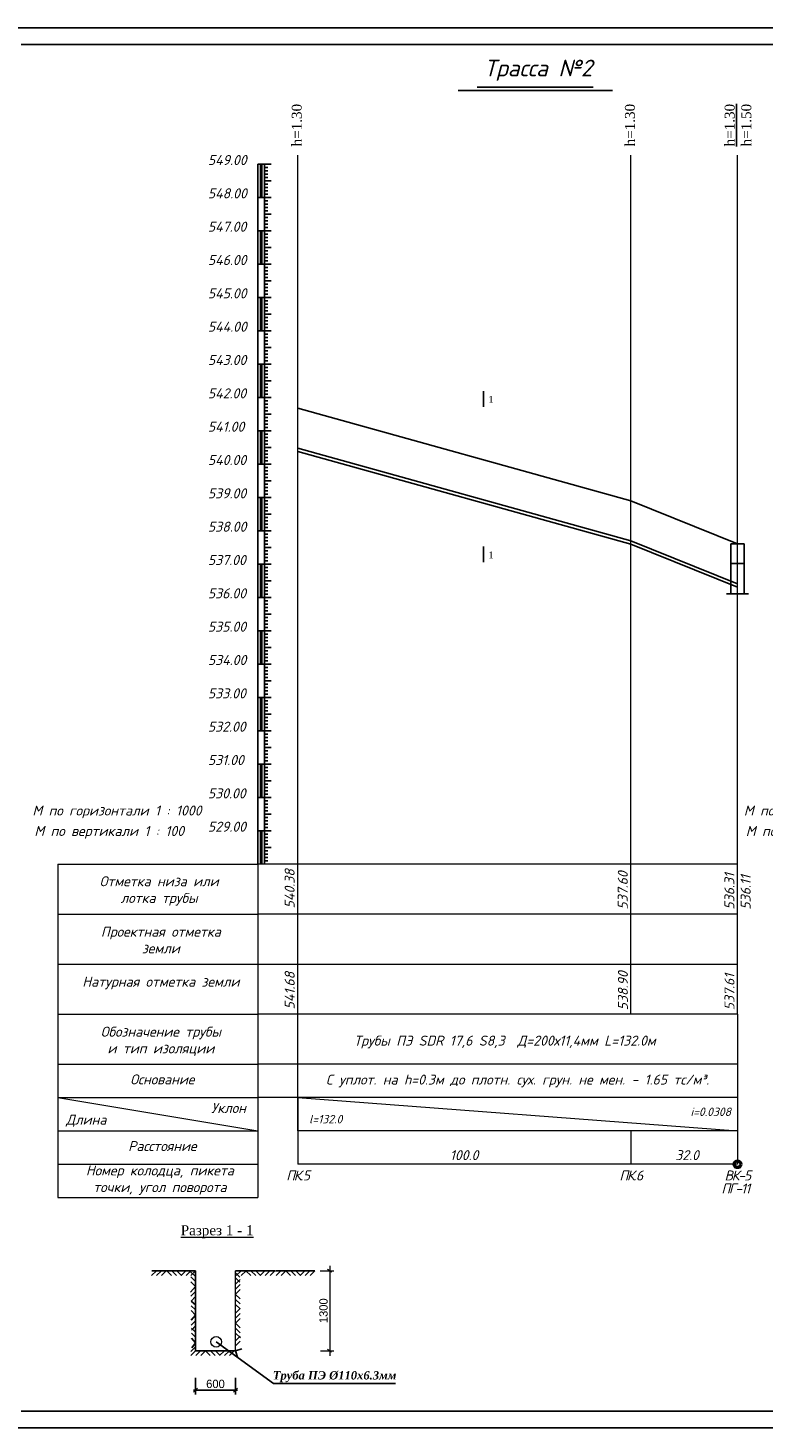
# Model space of a CAD drawing. Extents: x 0 to 361260, y 0 to 4201817.
# Tile 82 of 256: x 360172 to 360392, y 4198759 to 4199179. Entities that reach past the tile are written whole.
import ezdxf

# ---------------------------------------------------------------- set-up
doc = ezdxf.new("R2010")
doc.units = 0
doc.header["$LTSCALE"] = 0.5
doc.header["$MEASUREMENT"] = 0
for name, color, linetype in [('(0)', 7, 'Continuous'), ('_PP_TAB', 7, 'Continuous'), ('Layer6', 28, 'Continuous'), ('TXT', 7, 'Continuous'), ('Водопровод 10', 7, 'Continuous')]:
    doc.layers.add(name, color=color, linetype=linetype)
doc.styles.add('Arial Gyr', font='arial.ttf')
doc.styles.add('IsoK', font='isocpeui.ttf')
doc.styles.add('TIMES', font='times.ttf')
doc.styles.add('TimesNew', font='times.ttf', dxfattribs={"height": 2.5})

# ---------------------------------------------------------------- blocks, each defined once
blk = doc.blocks.new('_Oblique')
at = {"color": 0, "linetype": 'ByBlock', "lineweight": -2}
blk.add_line((-0.5, -0.5), (0.5, 0.5), dxfattribs=at)

msp = doc.modelspace()

# ---------------------------------------------------------------- linework, layer by layer
at = {"layer": '(0)', "ltscale": 2}
for p, q in [((360252.572, 4199064.89), (360352.572, 4199037.09)), ((360352.572, 4199037.09), (360384.572, 4199024.19))]:
    msp.add_line(p, q, dxfattribs=at)
at = {"ltscale": 2}
for p, q in [((360149.526, 4199178.97), (360776.215, 4199178.97)), ((360169.526, 4199173.97), (360771.344, 4199173.97)), ((360169.526, 4198763.97), (360771.344, 4198763.97)), ((360149.526, 4198758.97), (360776.215, 4198758.97))]:
    msp.add_line(p, q, dxfattribs=at)
at = {"color": 7}
for p, q in [((360300.771, 4199160.224), (360347.046, 4199160.224)), ((360306.46, 4199161.224), (360341.218, 4199161.224))]:
    msp.add_line(p, q, dxfattribs=at)
at = {"color": 132, "lineweight": 20, "ltscale": 0.13, "true_color": 0x00c2c2}
for p, q in [((360252.572, 4198848.09), (360252.572, 4199140.819)), ((360352.572, 4198883.09), (360352.572, 4199140.819)), ((360384.572, 4198883.09), (360384.572, 4199140.819)), ((360180.572, 4198928.09), (360180.572, 4198828.09)), ((360180.572, 4198928.09), (360240.572, 4198928.09)), ((360252.572, 4198928.09), (360240.572, 4198928.09)), ((360240.572, 4198928.09), (360240.572, 4198828.09)), ((360384.572, 4198928.09), (360252.572, 4198928.09)), ((360180.572, 4198913.09), (360240.572, 4198913.09)), ((360252.572, 4198913.09), (360240.572, 4198913.09)), ((360384.572, 4198913.09), (360252.572, 4198913.09)), ((360180.572, 4198898.09), (360252.572, 4198898.09)), ((360252.572, 4198898.09), (360384.572, 4198898.09)), ((360180.572, 4198883.09), (360240.572, 4198883.09)), ((360252.572, 4198883.09), (360240.572, 4198883.09)), ((360384.572, 4198883.09), (360252.572, 4198883.09)), ((360384.572, 4198883.09), (360384.572, 4198848.09)), ((360180.572, 4198868.09), (360240.572, 4198868.09)), ((360252.572, 4198868.09), (360240.572, 4198868.09)), ((360384.572, 4198868.09), (360252.572, 4198868.09)), ((360180.572, 4198858.09), (360240.572, 4198858.09)), ((360180.572, 4198858.09), (360240.572, 4198848.09)), ((360252.572, 4198858.09), (360240.572, 4198858.09)), ((360384.572, 4198858.09), (360252.572, 4198858.09)), ((360252.572, 4198858.09), (360252.572, 4198838.09)), ((360252.572, 4198858.09), (360384.572, 4198848.09)), ((360180.572, 4198848.09), (360240.572, 4198848.09)), ((360384.572, 4198848.09), (360252.572, 4198848.09)), ((360252.572, 4198848.09), (360252.572, 4198838.09)), ((360352.572, 4198848.09), (360352.572, 4198838.09)), ((360384.572, 4198848.09), (360384.572, 4198838.09)), ((360180.572, 4198838.09), (360240.572, 4198838.09)), ((360384.572, 4198838.09), (360252.572, 4198838.09)), ((360180.572, 4198828.09), (360240.572, 4198828.09))]:
    msp.add_line(p, q, dxfattribs=at)
at = {"linetype": 'Continuous'}
msp.add_line((360242.572, 4199024.09), (360242.572, 4199024.99), dxfattribs=at)
at = {"color": 4, "lineweight": 20, "ltscale": 0.13}
msp.add_line((360180.572, 4198838.09), (360240.572, 4198838.09), dxfattribs=at)
at = {"lineweight": 15, "ltscale": 0.5}
for p, q in [((360262.193, 4198807.577), (360262.193, 4198780.651)), ((360259.291, 4198806.149), (360263.443, 4198806.149)), ((360261.528, 4198806.592), (360262.778, 4198805.792)), ((360259.38, 4198782.149), (360263.443, 4198782.149)), ((360261.5, 4198782.592), (360262.75, 4198781.792)), ((360221.883, 4198773.985), (360221.883, 4198769.065)), ((360233.883, 4198773.985), (360233.883, 4198769.065))]:
    msp.add_line(p, q, dxfattribs=at)
at = {"ltscale": 0.5}
for p, q in [((360210.149, 4198806.153), (360208.73, 4198804.709)), ((360208.806, 4198806.149), (360221.883, 4198806.149)), ((360211.64, 4198806.153), (360210.221, 4198804.709)), ((360213.064, 4198806.149), (360211.712, 4198804.709)), ((360213.276, 4198806.153), (360214.695, 4198804.709)), ((360214.767, 4198806.153), (360216.186, 4198804.709)), ((360216.258, 4198806.153), (360217.677, 4198804.709)), ((360218.968, 4198806.153), (360217.549, 4198804.709)), ((360220.459, 4198806.153), (360219.04, 4198804.709)), ((360221.883, 4198804.424), (360220.418, 4198805.822)), ((360221.905, 4198802.933), (360220.441, 4198804.331)), ((360221.883, 4198806.149), (360220.531, 4198804.709)), ((360221.883, 4198806.149), (360221.883, 4198782.149)), ((360233.896, 4198806.149), (360245.714, 4198806.149)), ((360233.896, 4198805.515), (360235.222, 4198804.22)), ((360233.896, 4198804.029), (360235.227, 4198802.729)), ((360233.896, 4198802.14), (360235.267, 4198803.496)), ((360235.557, 4198806.149), (360234.138, 4198804.705)), ((360237.048, 4198806.149), (360235.629, 4198804.705)), ((360237.039, 4198806.149), (360238.458, 4198804.705)), ((360238.531, 4198806.149), (360239.95, 4198804.705)), ((360240.022, 4198806.149), (360241.441, 4198804.705)), ((360242.731, 4198806.149), (360241.312, 4198804.705)), ((360244.222, 4198806.149), (360242.804, 4198804.705)), ((360245.714, 4198806.149), (360244.295, 4198804.705)), ((360245.883, 4198806.149), (360257.701, 4198806.149)), ((360247.544, 4198806.149), (360246.125, 4198804.705)), ((360249.035, 4198806.149), (360247.616, 4198804.705)), ((360249.026, 4198806.149), (360250.445, 4198804.705)), ((360250.518, 4198806.149), (360251.937, 4198804.705)), ((360252.009, 4198806.149), (360253.428, 4198804.705)), ((360254.718, 4198806.149), (360253.299, 4198804.705)), ((360256.209, 4198806.149), (360254.79, 4198804.705)), ((360257.701, 4198806.149), (360256.282, 4198804.705)), ((360221.927, 4198801.451), (360220.426, 4198799.737)), ((360221.927, 4198801.442), (360220.463, 4198802.839)), ((360221.883, 4198799.893), (360220.527, 4198798.519)), ((360233.837, 4198799.098), (360233.841, 4198799.094)), ((360233.837, 4198799.09), (360233.841, 4198799.094)), ((360233.896, 4198800.645), (360235.271, 4198802.004)), ((360233.896, 4198799.149), (360235.276, 4198800.513)), ((360233.896, 4198799.04), (360235.285, 4198797.684)), ((360221.883, 4198798.379), (360220.549, 4198797.028)), ((360221.883, 4198795.871), (360220.549, 4198797.028)), ((360221.883, 4198794.412), (360220.569, 4198795.666)), ((360233.896, 4198797.554), (360235.29, 4198796.193)), ((360233.896, 4198796.067), (360235.294, 4198794.702)), ((360233.896, 4198793.448), (360235.294, 4198794.83)), ((360221.883, 4198792.777), (360220.591, 4198794.175)), ((360221.883, 4198792.777), (360220.62, 4198791.35)), ((360221.883, 4198791.106), (360220.629, 4198789.859)), ((360233.896, 4198791.952), (360235.299, 4198793.339)), ((360233.896, 4198790.424), (360235.303, 4198791.848)), ((360233.896, 4198790.424), (360235.325, 4198789.023)), ((360221.883, 4198789.606), (360220.638, 4198788.368)), ((360221.883, 4198787.722), (360220.677, 4198788.873)), ((360221.883, 4198786.252), (360220.7, 4198787.381)), ((360233.873, 4198785.121), (360235.312, 4198786.545)), ((360233.882, 4198788.933), (360235.343, 4198787.532)), ((360233.9, 4198787.442), (360235.361, 4198786.041)), ((360221.883, 4198783.318), (360220.46, 4198781.878)), ((360221.887, 4198782.153), (360220.468, 4198780.709)), ((360221.883, 4198784.557), (360220.722, 4198785.89)), ((360221.883, 4198784.557), (360220.763, 4198783.061)), ((360221.883, 4198782.149), (360233.883, 4198782.149)), ((360223.379, 4198782.153), (360221.96, 4198780.709)), ((360224.87, 4198782.153), (360223.451, 4198780.709)), ((360224.861, 4198782.153), (360226.28, 4198780.709)), ((360226.353, 4198782.153), (360227.771, 4198780.709)), ((360227.844, 4198782.153), (360229.263, 4198780.709)), ((360228.079, 4198784.808), (360245.306, 4198772.313)), ((360230.553, 4198782.153), (360229.134, 4198780.709)), ((360232.044, 4198782.153), (360230.625, 4198780.709)), ((360233.535, 4198782.153), (360232.117, 4198780.709)), ((360233.877, 4198783.63), (360235.317, 4198785.053)), ((360233.877, 4198782.147), (360235.804, 4198782.767)), ((360233.881, 4198782.154), (360234.535, 4198780.239)), ((360221.883, 4198773.985), (360221.883, 4198769.065)), ((360233.883, 4198773.985), (360233.883, 4198769.065)), ((360221.258, 4198770.315), (360234.508, 4198770.315)), ((360245.306, 4198772.313), (360281.893, 4198772.313))]:
    msp.add_line(p, q, dxfattribs=at)
at = {"linetype": 'Continuous', "lineweight": 5}
for p, q in [((360221.883, 4198782.149), (360221.883, 4198806.149)), ((360233.896, 4198782.153), (360233.896, 4198806.149))]:
    msp.add_line(p, q, dxfattribs=at)
at = {"color": 0, "lineweight": 15, "ltscale": 0.5}
msp.add_circle((360228.079, 4198784.808), 1.587, dxfattribs=at)
at = {"layer": '_PP_TAB', "color": 176, "lineweight": 25, "ltscale": 5000}
for p, q in [((360252.572, 4199052.89), (360352.572, 4199025.09)), ((360252.572, 4199051.89), (360352.572, 4199024.09)), ((360352.572, 4199025.09), (360384.572, 4199012.19)), ((360352.572, 4199024.09), (360384.572, 4199011.19))]:
    msp.add_line(p, q, dxfattribs=at)
at = {"layer": '_PP_TAB', "ltscale": 5000}
for p, q in [((360382.572, 4199024.19), (360382.572, 4199009.19)), ((360382.572, 4199024.19), (360386.572, 4199024.19)), ((360386.572, 4199024.19), (360386.572, 4199009.19)), ((360382.572, 4199018.293), (360386.572, 4199018.293)), ((360387.892, 4199009.19), (360381.253, 4199009.19))]:
    msp.add_line(p, q, dxfattribs=at)
at = {"layer": 'TXT'}
for p, q in [((360240.572, 4198928.09), (360240.572, 4199138.09)), ((360242.572, 4199138.09), (360240.572, 4199138.09)), ((360241.372, 4199138.09), (360241.372, 4199128.09)), ((360241.572, 4199138.09), (360241.572, 4199128.09)), ((360241.772, 4199138.09), (360241.772, 4199128.09)), ((360242.572, 4198928.09), (360242.572, 4199138.09)), ((360244.572, 4199138.09), (360242.572, 4199138.09)), ((360243.572, 4199137.09), (360242.572, 4199137.09)), ((360243.572, 4199136.09), (360242.572, 4199136.09)), ((360243.572, 4199135.09), (360242.572, 4199135.09)), ((360243.572, 4199134.09), (360242.572, 4199134.09)), ((360244.572, 4199133.09), (360242.572, 4199133.09)), ((360243.572, 4199132.09), (360242.572, 4199132.09)), ((360243.572, 4199131.09), (360242.572, 4199131.09)), ((360242.572, 4199128.09), (360240.572, 4199128.09)), ((360243.572, 4199130.09), (360242.572, 4199130.09)), ((360243.572, 4199129.09), (360242.572, 4199129.09)), ((360244.572, 4199128.09), (360242.572, 4199128.09)), ((360243.572, 4199127.09), (360242.572, 4199127.09)), ((360243.572, 4199126.09), (360242.572, 4199126.09)), ((360243.572, 4199125.09), (360242.572, 4199125.09)), ((360243.572, 4199124.09), (360242.572, 4199124.09)), ((360244.572, 4199123.09), (360242.572, 4199123.09)), ((360242.572, 4199118.09), (360240.572, 4199118.09)), ((360242.572, 4199118.09), (360240.572, 4199118.09)), ((360241.372, 4199118.09), (360241.372, 4199108.09)), ((360241.572, 4199118.09), (360241.572, 4199108.09)), ((360241.772, 4199118.09), (360241.772, 4199108.09)), ((360243.572, 4199122.09), (360242.572, 4199122.09)), ((360243.572, 4199121.09), (360242.572, 4199121.09)), ((360243.572, 4199120.09), (360242.572, 4199120.09)), ((360243.572, 4199119.09), (360242.572, 4199119.09)), ((360244.572, 4199118.09), (360242.572, 4199118.09)), ((360244.572, 4199118.09), (360242.572, 4199118.09)), ((360243.572, 4199117.09), (360242.572, 4199117.09)), ((360243.572, 4199116.09), (360242.572, 4199116.09)), ((360243.572, 4199115.09), (360242.572, 4199115.09)), ((360243.572, 4199114.09), (360242.572, 4199114.09)), ((360244.572, 4199113.09), (360242.572, 4199113.09)), ((360243.572, 4199112.09), (360242.572, 4199112.09)), ((360243.572, 4199111.09), (360242.572, 4199111.09)), ((360243.572, 4199110.09), (360242.572, 4199110.09)), ((360242.572, 4199108.09), (360240.572, 4199108.09)), ((360243.572, 4199109.09), (360242.572, 4199109.09)), ((360244.572, 4199108.09), (360242.572, 4199108.09)), ((360243.572, 4199107.09), (360242.572, 4199107.09)), ((360243.572, 4199106.09), (360242.572, 4199106.09)), ((360243.572, 4199105.09), (360242.572, 4199105.09)), ((360243.572, 4199104.09), (360242.572, 4199104.09)), ((360244.572, 4199103.09), (360242.572, 4199103.09)), ((360243.572, 4199102.09), (360242.572, 4199102.09)), ((360242.572, 4199098.09), (360240.572, 4199098.09)), ((360241.372, 4199098.09), (360241.372, 4199088.09)), ((360241.572, 4199098.09), (360241.572, 4199088.09)), ((360241.772, 4199098.09), (360241.772, 4199088.09)), ((360243.572, 4199101.09), (360242.572, 4199101.09)), ((360243.572, 4199100.09), (360242.572, 4199100.09)), ((360243.572, 4199099.09), (360242.572, 4199099.09)), ((360244.572, 4199098.09), (360242.572, 4199098.09)), ((360243.572, 4199097.09), (360242.572, 4199097.09)), ((360243.572, 4199096.09), (360242.572, 4199096.09)), ((360243.572, 4199095.09), (360242.572, 4199095.09)), ((360243.572, 4199094.09), (360242.572, 4199094.09)), ((360244.572, 4199093.09), (360242.572, 4199093.09)), ((360243.572, 4199092.09), (360242.572, 4199092.09)), ((360243.572, 4199091.09), (360242.572, 4199091.09)), ((360243.572, 4199090.09), (360242.572, 4199090.09)), ((360243.572, 4199089.09), (360242.572, 4199089.09)), ((360242.572, 4199088.09), (360240.572, 4199088.09)), ((360244.572, 4199088.09), (360242.572, 4199088.09)), ((360243.572, 4199087.09), (360242.572, 4199087.09)), ((360243.572, 4199086.09), (360242.572, 4199086.09)), ((360243.572, 4199085.09), (360242.572, 4199085.09)), ((360243.572, 4199084.09), (360242.572, 4199084.09)), ((360244.572, 4199083.09), (360242.572, 4199083.09)), ((360243.572, 4199082.09), (360242.572, 4199082.09)), ((360243.572, 4199081.09), (360242.572, 4199081.09)), ((360242.572, 4199078.09), (360240.572, 4199078.09)), ((360241.372, 4199078.09), (360241.372, 4199068.09)), ((360241.572, 4199078.09), (360241.572, 4199068.09)), ((360241.772, 4199078.09), (360241.772, 4199068.09)), ((360243.572, 4199080.09), (360242.572, 4199080.09)), ((360243.572, 4199079.09), (360242.572, 4199079.09)), ((360244.572, 4199078.09), (360242.572, 4199078.09)), ((360243.572, 4199077.09), (360242.572, 4199077.09)), ((360243.572, 4199076.09), (360242.572, 4199076.09)), ((360243.572, 4199075.09), (360242.572, 4199075.09)), ((360243.572, 4199074.09), (360242.572, 4199074.09)), ((360244.572, 4199073.09), (360242.572, 4199073.09)), ((360243.572, 4199072.09), (360242.572, 4199072.09)), ((360242.572, 4199068.09), (360240.572, 4199068.09)), ((360243.572, 4199071.09), (360242.572, 4199071.09)), ((360243.572, 4199070.09), (360242.572, 4199070.09)), ((360243.572, 4199069.09), (360242.572, 4199069.09)), ((360244.572, 4199068.09), (360242.572, 4199068.09)), ((360243.572, 4199067.09), (360242.572, 4199067.09)), ((360243.572, 4199066.09), (360242.572, 4199066.09)), ((360243.572, 4199065.09), (360242.572, 4199065.09)), ((360243.572, 4199064.09), (360242.572, 4199064.09)), ((360244.572, 4199063.09), (360242.572, 4199063.09)), ((360243.572, 4199062.09), (360242.572, 4199062.09)), ((360243.572, 4199061.09), (360242.572, 4199061.09)), ((360243.572, 4199060.09), (360242.572, 4199060.09)), ((360242.572, 4199058.09), (360240.572, 4199058.09)), ((360241.372, 4199058.09), (360241.372, 4199048.09)), ((360241.572, 4199058.09), (360241.572, 4199048.09)), ((360241.772, 4199058.09), (360241.772, 4199048.09)), ((360243.572, 4199059.09), (360242.572, 4199059.09)), ((360244.572, 4199058.09), (360242.572, 4199058.09)), ((360243.572, 4199057.09), (360242.572, 4199057.09)), ((360243.572, 4199056.09), (360242.572, 4199056.09)), ((360243.572, 4199055.09), (360242.572, 4199055.09)), ((360243.572, 4199054.09), (360242.572, 4199054.09)), ((360244.572, 4199053.09), (360242.572, 4199053.09)), ((360243.572, 4199052.09), (360242.572, 4199052.09)), ((360243.572, 4199051.09), (360242.572, 4199051.09)), ((360242.572, 4199048.09), (360240.572, 4199048.09)), ((360243.572, 4199050.09), (360242.572, 4199050.09)), ((360243.572, 4199049.09), (360242.572, 4199049.09)), ((360244.572, 4199048.09), (360242.572, 4199048.09)), ((360243.572, 4199047.09), (360242.572, 4199047.09)), ((360243.572, 4199046.09), (360242.572, 4199046.09)), ((360243.572, 4199045.09), (360242.572, 4199045.09)), ((360243.572, 4199044.09), (360242.572, 4199044.09)), ((360244.572, 4199043.09), (360242.572, 4199043.09)), ((360243.572, 4199042.09), (360242.572, 4199042.09)), ((360243.572, 4199041.09), (360242.572, 4199041.09)), ((360243.572, 4199040.09), (360242.572, 4199040.09)), ((360243.572, 4199039.09), (360242.572, 4199039.09)), ((360242.572, 4199038.09), (360240.572, 4199038.09)), ((360241.372, 4199038.09), (360241.372, 4199028.09)), ((360241.572, 4199038.09), (360241.572, 4199028.09)), ((360241.772, 4199038.09), (360241.772, 4199028.09)), ((360244.572, 4199038.09), (360242.572, 4199038.09)), ((360243.572, 4199037.09), (360242.572, 4199037.09)), ((360243.572, 4199036.09), (360242.572, 4199036.09)), ((360243.572, 4199035.09), (360242.572, 4199035.09)), ((360243.572, 4199034.09), (360242.572, 4199034.09)), ((360244.572, 4199033.09), (360242.572, 4199033.09)), ((360243.572, 4199032.09), (360242.572, 4199032.09)), ((360243.572, 4199031.09), (360242.572, 4199031.09)), ((360243.572, 4199030.09), (360242.572, 4199030.09)), ((360242.572, 4199028.09), (360240.572, 4199028.09)), ((360243.572, 4199029.09), (360242.572, 4199029.09)), ((360244.572, 4199028.09), (360242.572, 4199028.09)), ((360243.572, 4199027.09), (360242.572, 4199027.09)), ((360243.572, 4199026.09), (360242.572, 4199026.09)), ((360243.572, 4199025.09), (360242.572, 4199025.09)), ((360243.572, 4199024.09), (360242.572, 4199024.09)), ((360244.572, 4199023.09), (360242.572, 4199023.09)), ((360243.572, 4199022.09), (360242.572, 4199022.09)), ((360242.572, 4199018.09), (360240.572, 4199018.09)), ((360241.372, 4199018.09), (360241.372, 4199008.09)), ((360241.572, 4199018.09), (360241.572, 4199008.09)), ((360241.772, 4199018.09), (360241.772, 4199008.09)), ((360243.572, 4199021.09), (360242.572, 4199021.09)), ((360243.572, 4199020.09), (360242.572, 4199020.09)), ((360243.572, 4199019.09), (360242.572, 4199019.09)), ((360244.572, 4199018.09), (360242.572, 4199018.09)), ((360243.572, 4199017.09), (360242.572, 4199017.09)), ((360243.572, 4199016.09), (360242.572, 4199016.09)), ((360243.572, 4199015.09), (360242.572, 4199015.09)), ((360243.572, 4199014.09), (360242.572, 4199014.09)), ((360244.572, 4199013.09), (360242.572, 4199013.09)), ((360243.572, 4199012.09), (360242.572, 4199012.09)), ((360243.572, 4199011.09), (360242.572, 4199011.09)), ((360243.572, 4199010.09), (360242.572, 4199010.09)), ((360243.572, 4199009.09), (360242.572, 4199009.09)), ((360242.572, 4199008.09), (360240.572, 4199008.09)), ((360244.572, 4199008.09), (360242.572, 4199008.09)), ((360243.572, 4199007.09), (360242.572, 4199007.09)), ((360243.572, 4199006.09), (360242.572, 4199006.09)), ((360243.572, 4199005.09), (360242.572, 4199005.09)), ((360243.572, 4199004.09), (360242.572, 4199004.09)), ((360244.572, 4199003.09), (360242.572, 4199003.09)), ((360243.572, 4199002.09), (360242.572, 4199002.09)), ((360243.572, 4199001.09), (360242.572, 4199001.09)), ((360242.572, 4198998.09), (360240.572, 4198998.09)), ((360241.372, 4198998.09), (360241.372, 4198988.09)), ((360241.572, 4198998.09), (360241.572, 4198988.09)), ((360241.772, 4198998.09), (360241.772, 4198988.09)), ((360243.572, 4199000.09), (360242.572, 4199000.09)), ((360243.572, 4198999.09), (360242.572, 4198999.09)), ((360244.572, 4198998.09), (360242.572, 4198998.09)), ((360243.572, 4198997.09), (360242.572, 4198997.09)), ((360243.572, 4198996.09), (360242.572, 4198996.09)), ((360243.572, 4198995.09), (360242.572, 4198995.09)), ((360243.572, 4198994.09), (360242.572, 4198994.09)), ((360244.572, 4198993.09), (360242.572, 4198993.09)), ((360243.572, 4198992.09), (360242.572, 4198992.09)), ((360242.572, 4198988.09), (360240.572, 4198988.09)), ((360243.572, 4198991.09), (360242.572, 4198991.09)), ((360243.572, 4198990.09), (360242.572, 4198990.09)), ((360243.572, 4198989.09), (360242.572, 4198989.09)), ((360244.572, 4198988.09), (360242.572, 4198988.09)), ((360243.572, 4198987.09), (360242.572, 4198987.09)), ((360243.572, 4198986.09), (360242.572, 4198986.09)), ((360243.572, 4198985.09), (360242.572, 4198985.09)), ((360243.572, 4198984.09), (360242.572, 4198984.09)), ((360244.572, 4198983.09), (360242.572, 4198983.09)), ((360243.572, 4198982.09), (360242.572, 4198982.09)), ((360243.572, 4198981.09), (360242.572, 4198981.09)), ((360243.572, 4198980.09), (360242.572, 4198980.09)), ((360242.572, 4198978.09), (360240.572, 4198978.09)), ((360242.572, 4198978.09), (360240.572, 4198978.09)), ((360241.372, 4198978.09), (360241.372, 4198968.09)), ((360241.572, 4198978.09), (360241.572, 4198968.09)), ((360241.772, 4198978.09), (360241.772, 4198968.09)), ((360243.572, 4198979.09), (360242.572, 4198979.09)), ((360244.572, 4198978.09), (360242.572, 4198978.09)), ((360244.572, 4198978.09), (360242.572, 4198978.09)), ((360243.572, 4198977.09), (360242.572, 4198977.09)), ((360243.572, 4198976.09), (360242.572, 4198976.09)), ((360243.572, 4198975.09), (360242.572, 4198975.09)), ((360243.572, 4198974.09), (360242.572, 4198974.09)), ((360244.572, 4198973.09), (360242.572, 4198973.09)), ((360243.572, 4198972.09), (360242.572, 4198972.09)), ((360243.572, 4198971.09), (360242.572, 4198971.09)), ((360242.572, 4198968.09), (360240.572, 4198968.09)), ((360243.572, 4198970.09), (360242.572, 4198970.09)), ((360243.572, 4198969.09), (360242.572, 4198969.09)), ((360244.572, 4198968.09), (360242.572, 4198968.09)), ((360244.572, 4198968.09), (360242.572, 4198968.09)), ((360243.572, 4198967.09), (360242.572, 4198967.09)), ((360243.572, 4198966.09), (360242.572, 4198966.09)), ((360243.572, 4198965.09), (360242.572, 4198965.09)), ((360243.572, 4198964.09), (360242.572, 4198964.09)), ((360244.572, 4198963.09), (360242.572, 4198963.09)), ((360243.572, 4198962.09), (360242.572, 4198962.09)), ((360243.572, 4198961.09), (360242.572, 4198961.09)), ((360243.572, 4198960.09), (360242.572, 4198960.09)), ((360243.572, 4198959.09), (360242.572, 4198959.09)), ((360242.572, 4198958.09), (360240.572, 4198958.09)), ((360241.372, 4198958.09), (360241.372, 4198948.09)), ((360241.572, 4198958.09), (360241.572, 4198948.09)), ((360241.772, 4198958.09), (360241.772, 4198948.09)), ((360244.572, 4198958.09), (360242.572, 4198958.09)), ((360244.572, 4198958.09), (360242.572, 4198958.09)), ((360243.572, 4198957.09), (360242.572, 4198957.09)), ((360243.572, 4198956.09), (360242.572, 4198956.09)), ((360243.572, 4198955.09), (360242.572, 4198955.09)), ((360243.572, 4198954.09), (360242.572, 4198954.09)), ((360244.572, 4198953.09), (360242.572, 4198953.09)), ((360243.572, 4198952.09), (360242.572, 4198952.09)), ((360243.572, 4198951.09), (360242.572, 4198951.09)), ((360243.572, 4198950.09), (360242.572, 4198950.09)), ((360242.572, 4198948.09), (360240.572, 4198948.09)), ((360243.572, 4198949.09), (360242.572, 4198949.09)), ((360244.572, 4198948.09), (360242.572, 4198948.09)), ((360244.572, 4198948.09), (360242.572, 4198948.09)), ((360243.572, 4198947.09), (360242.572, 4198947.09)), ((360243.572, 4198946.09), (360242.572, 4198946.09)), ((360243.572, 4198945.09), (360242.572, 4198945.09)), ((360243.572, 4198944.09), (360242.572, 4198944.09)), ((360244.572, 4198943.09), (360242.572, 4198943.09)), ((360243.572, 4198942.09), (360242.572, 4198942.09)), ((360242.572, 4198938.09), (360240.572, 4198938.09)), ((360241.372, 4198938.09), (360241.372, 4198928.09)), ((360241.572, 4198938.09), (360241.572, 4198928.09)), ((360241.772, 4198938.09), (360241.772, 4198928.09)), ((360243.572, 4198941.09), (360242.572, 4198941.09)), ((360243.572, 4198940.09), (360242.572, 4198940.09)), ((360243.572, 4198939.09), (360242.572, 4198939.09)), ((360244.572, 4198938.09), (360242.572, 4198938.09)), ((360243.572, 4198937.09), (360242.572, 4198937.09)), ((360243.572, 4198936.09), (360242.572, 4198936.09)), ((360243.572, 4198935.09), (360242.572, 4198935.09)), ((360243.572, 4198934.09), (360242.572, 4198934.09)), ((360244.572, 4198933.09), (360242.572, 4198933.09)), ((360243.572, 4198932.09), (360242.572, 4198932.09)), ((360243.572, 4198931.09), (360242.572, 4198931.09)), ((360243.572, 4198930.09), (360242.572, 4198930.09)), ((360243.572, 4198929.09), (360242.572, 4198929.09))]:
    msp.add_line(p, q, dxfattribs=at)
at = {"layer": 'Водопровод 10', "color": 0, "linetype": 'Continuous', "lineweight": -2}
for p, q in [((360308.298, 4199070.046, -909.055), (360308.298, 4199065.342, -909.055)), ((360308.298, 4199023.398, -909.055), (360308.298, 4199018.694, -909.055))]:
    msp.add_line(p, q, dxfattribs=at)

# ---------------------------------------------------------------- block references
at = {"lineweight": 15, "ltscale": 0.5, "xscale": 1.25, "yscale": 1.25, "zscale": 1.25}
msp.add_blockref('_Oblique', (360221.883, 4198770.315), dxfattribs=at)
at = {"lineweight": 15, "ltscale": 0.5, "xscale": 1.25, "yscale": 1.25, "zscale": 1.25, "rotation": 180}
msp.add_blockref('_Oblique', (360233.883, 4198770.315), dxfattribs=at)

# ---------------------------------------------------------------- texts
at = {"color": 0, "linetype": 'Continuous', "lineweight": 30, "style": 'IsoK'}
for s, p in [('549.00', (360225.599, 4199137.864, -909.055)), ('548.00', (360225.599, 4199127.864, -909.055)), ('547.00', (360225.599, 4199117.864, -909.055)), ('546.00', (360225.599, 4199107.864, -909.055)), ('545.00', (360225.599, 4199097.864, -909.055)), ('544.00', (360225.599, 4199087.864, -909.055)), ('543.00', (360225.599, 4199077.864, -909.055)), ('542.00', (360225.599, 4199067.864, -909.055)), ('541.00', (360225.599, 4199057.864, -909.055)), ('540.00', (360225.599, 4199047.864, -909.055)), ('539.00', (360225.599, 4199037.864, -909.055)), ('538.00', (360225.599, 4199027.864, -909.055)), ('537.00', (360225.599, 4199017.864, -909.055)), ('536.00', (360225.599, 4199007.864, -909.055)), ('535.00', (360225.599, 4198997.864, -909.055)), ('534.00', (360225.599, 4198987.864, -909.055)), ('533.00', (360225.599, 4198977.864, -909.055)), ('532.00', (360225.599, 4198967.864, -909.055)), ('531.00', (360225.599, 4198957.864, -909.055)), ('530.00', (360225.599, 4198947.864, -909.055)), ('529.00', (360225.599, 4198937.864, -909.055))]:
    msp.add_text(s, height=3, dxfattribs=at).set_placement(p)
at = {"linetype": 'Continuous', "lineweight": 30, "style": 'IsoK'}
for s, p in [('540.38', (360251.637, 4198914.853, -899.224)), ('537.60', (360351.637, 4198914.469, -899.224)), ('536.31', (360383.637, 4198914.469, -899.224)), ('536.11', (360388.508, 4198914.469, -899.224)), ('541.68', (360251.663, 4198884.543, -902.841)), ('538.90', (360351.663, 4198884.275, -902.841)), ('537.61', (360383.663, 4198884.275, -902.841))]:
    msp.add_text(s, height=3, rotation=90, dxfattribs=at).set_placement(p)
at = {"lineweight": 30, "ltscale": 0.13, "char_height": 3, "width": 16.68843, "attachment_point": 5, "rotation": 90}
for insert in [(360252.312, 4199149.83), (360352.312, 4199149.83)]:
    msp.add_mtext('{\\fTimes New Roman|b0|i0|c204|p18;h=1.30}', dxfattribs=dict(at, insert=insert))
at = {"lineweight": 30, "ltscale": 0.13, "char_height": 3}
for s, insert, width, attachment_point in [('{\\fISOCPEUR|b0|i1|c204|p34;М\\fISOCPEUR|b0|i1|c0|p34; \\fISOCPEUR|b0|i1|c204|p34;по\\fISOCPEUR|b0|i1|c0|p34; \\fISOCPEUR|b0|i1|c204|p34;горизонтали\\fISOCPEUR|b0|i1|c0|p34; 1 : 1000\\fTimes New Roman|b0|i0|c204|p18; }', (360198.311, 4198943.799), 65.93338, 5), ('{\\fISOCPEUR|b0|i1|c204|p34;М\\fISOCPEUR|b0|i1|c0|p34; \\fISOCPEUR|b0|i1|c204|p34;по\\fISOCPEUR|b0|i1|c0|p34; \\fISOCPEUR|b0|i1|c204|p34;горизонтали\\fISOCPEUR|b0|i1|c0|p34; 1 : 1000\\fTimes New Roman|b0|i0|c204|p18; }', (360411.851, 4198943.799), 65.93338, 5), ('{\\fISOCPEUR|b0|i1|c204|p34;М\\fISOCPEUR|b0|i1|c0|p34; \\fISOCPEUR|b0|i1|c204|p34;по\\fISOCPEUR|b0|i1|c0|p34; \\fISOCPEUR|b0|i1|c204|p34;вертикали\\fISOCPEUR|b0|i1|c0|p34; 1 : 100}', (360195.986, 4198937.669), 50.2234, 5), ('{\\fISOCPEUR|b0|i1|c204|p34;М\\fISOCPEUR|b0|i1|c0|p34; \\fISOCPEUR|b0|i1|c204|p34;по\\fISOCPEUR|b0|i1|c0|p34; \\fISOCPEUR|b0|i1|c204|p34;вертикали\\fISOCPEUR|b0|i1|c0|p34; 1 : 100}', (360409.525, 4198937.669), 50.2234, 5), ('{\\fISOCPEUR|b0|i1|c204|p34;Отметка\\fISOCPEUR|b0|i1|c0|p34; \\fISOCPEUR|b0|i1|c204|p34;низа\\fISOCPEUR|b0|i1|c0|p34; \\fISOCPEUR|b0|i1|c204|p34;или\\fISOCPEUR|b0|i1|c0|p34; \\P\\fISOCPEUR|b0|i1|c204|p34;лотка\\fISOCPEUR|b0|i1|c0|p34; \\fISOCPEUR|b0|i1|c204|p34;трубы}', (360210.97, 4198920.081), 47.55856, 5), ('{\\fISOCPEUR|b0|i1|c204|p34;Проектная\\fISOCPEUR|b0|i1|c0|p34; \\fISOCPEUR|b0|i1|c204|p34;отметка\\fISOCPEUR|b0|i1|c0|p34; \\fISOCPEUR|b0|i1|c204|p34;земли}', (360211.492, 4198909.363), 45.79479, 2), ('{\\fISOCPEUR|b0|i1|c204|p34;Натурная\\fISOCPEUR|b0|i1|c0|p34; \\fISOCPEUR|b0|i1|c204|p34;отметка\\fISOCPEUR|b0|i1|c0|p34; \\fISOCPEUR|b0|i1|c204|p34;земли}', (360211.492, 4198894.363), 45.79479, 2), ('{\\fISOCPEUR|b0|i1|c204|p34;Обозначение\\fISOCPEUR|b0|i1|c0|p34; \\fISOCPEUR|b0|i1|c204|p34;трубы\\fISOCPEUR|b0|i1|c0|p34; \\P\\fISOCPEUR|b0|i1|c204|p34;и\\fISOCPEUR|b0|i1|c0|p34; \\fISOCPEUR|b0|i1|c204|p34;тип\\fISOCPEUR|b0|i1|c0|p34; \\fISOCPEUR|b0|i1|c204|p34;изоляции}', (360211.492, 4198879.363), 45.79479, 2), ('{\\fISOCPEUR|b0|i1|c204|p34;Основание}', (360211.938, 4198865.05), 45.79479, 2), ('{\\fISOCPEUR|b0|i1|c204|p34;Уклон}', (360231.803, 4198856.469), 11.41864, 2), ('{\\fISOCPEUR|b0|i1|c204|p34;Длина}', (360189.077, 4198852.981), 11.755, 2), ('{\\fISOCPEUR|b0|i1|c204|p34;Расстояние}', (360211.938, 4198845.05), 21.16194, 2), ('{\\fISOCPEUR|b0|i1|c204|p34;100.0}', (360302.518, 4198840.823), 6, 5), ('{\\fISOCPEUR|b0|i1|c204|p34;32.0}', (360369.427, 4198840.823), 6, 5), ('{\\fISOCPEUR|b0|i1|c204|p34;Номер\\fISOCPEUR|b0|i1|c0|p34; \\fISOCPEUR|b0|i1|c204|p34;колодца\\fISOCPEUR|b0|i1|c0|p34;, \\fISOCPEUR|b0|i1|c204|p34;пикета\\fISOCPEUR|b0|i1|c0|p34;\\P\\fISOCPEUR|b0|i1|c204|p34;точки\\fISOCPEUR|b0|i1|c0|p34;, \\fISOCPEUR|b0|i1|c204|p34;угол\\fISOCPEUR|b0|i1|c0|p34; \\fISOCPEUR|b0|i1|c204|p34;поворота}', (360211.194, 4198837.727), 48.43374, 2)]:
    msp.add_mtext(s, dxfattribs=dict(at, insert=insert, width=width, attachment_point=attachment_point))
at = {"ltscale": 0.5, "char_height": 2.53034, "attachment_point": 3, "rotation": 0.00438}
for s, insert, width in [('{\\fISOCPEUR|b0|i1|c204|p34;i=0.0308}', (360382.624, 4198855.093, -355.014), 11.68277), ('{\\fISOCPEUR|b0|i1|c204|p34;l=132.0}', (360265.957, 4198852.886), 11.91263)]:
    msp.add_mtext(s, dxfattribs=dict(at, insert=insert, width=width))
at = {"color": 0, "lineweight": 15, "insert": (360228.379, 4198819.798), "char_height": 3, "width": 20.87289, "attachment_point": 2}
msp.add_mtext('{\\fSylfaen|b0|i0|c204|p18;\\LРазрез 1 - 1}', dxfattribs=at)
at = {"color": 0, "lineweight": 30, "insert": (360260.318, 4198794.149), "char_height": 2.5, "width": 7.525, "attachment_point": 5, "rotation": 90}
msp.add_mtext('1300', dxfattribs=at)
at = {"ltscale": 0.5, "insert": (360227.883, 4198772.19), "char_height": 2.5, "attachment_point": 5}
msp.add_mtext('600', dxfattribs=at)
at = {"color": 0, "ltscale": 0.5, "insert": (360263.623, 4198774.367), "char_height": 2.5, "width": 45.13292, "attachment_point": 5}
msp.add_mtext('{\\fTimes New Roman|b1|i1|c204|p18;Труба ПЭ Ø110х6.3мм }', dxfattribs=at)
at = {"layer": 'Layer6', "color": 7, "lineweight": 5, "attachment_point": 5, "style": 'Arial Gyr'}
for s, insert, char_height, width in [('{\\fISOCPEUR|b0|i1|c204|p34;Трасса №2}', (360324.76, 4199166.284, 254.812), 5, 46.96315), ('{\\fISOCPEUR|b0|i1|c204|p34;Трубы \\C0;ПЭ\\C7; SDR 17,6 S8,3  Д=200х11,4мм L=132.0м}', (360314.73, 4198874.773, 254.812), 3, 117.57855), ('{\\fISOCPEUR|b0|i1|c204|p34;С уплот. на h=0.3м до плотн. сух. грун. не мен. - 1.65 тс/м³.}', (360318.549, 4198863.09), 3, 141.57745)]:
    msp.add_mtext(s, dxfattribs=dict(at, insert=insert, char_height=char_height, width=width))
at = {"layer": 'TXT', "insert": (360384.738, 4199149.83), "char_height": 3, "width": 12.33714, "attachment_point": 5, "rotation": 90}
msp.add_mtext('{\\fTimes New Roman|b0|i0|c204|p18;\\Lh=1.30\\l\\Ph=1.50}', dxfattribs=at)
at = {"layer": 'Водопровод 10', "color": 0, "style": 'TimesNew'}
for p in [(360309.817, 4199066.55, -909.055), (360309.817, 4199019.902, -909.055)]:
    msp.add_text('1', height=2.016, dxfattribs=at).set_placement(p)

# ---------------------------------------------------------------- next in the draw order: texts
at = {"color": 0, "lineweight": 20, "char_height": 3, "width": 8.62545, "attachment_point": 5, "style": 'TIMES', "bg_fill": 2}
for s, insert in [('{\\fISOCPEUR|b0|i1|c204|p34;\\T0.85;ПК.5}', (360252.52, 4198834.722, -909.055)), ('{\\fISOCPEUR|b0|i1|c204|p34;\\T0.85;ПК.6}', (360352.52, 4198834.722, -909.055)), ('{\\fISOCPEUR|b0|i1|c204|p34;\\T0.85;ВК-5}', (360384.52, 4198834.722, -909.055))]:
    msp.add_mtext(s, dxfattribs=dict(at, insert=insert))

# ---------------------------------------------------------------- next in the draw order: linework, layer by layer
at = {"linetype": 'Continuous', "lineweight": 50}
msp.add_circle((360384.572, 4198838.09), 1, dxfattribs=at)

# ---------------------------------------------------------------- next in the draw order: texts
at = {"color": 0, "lineweight": 20, "insert": (360383.95, 4198830.822, -909.055), "char_height": 3, "width": 8.62545, "attachment_point": 5, "style": 'TIMES', "bg_fill": 2}
msp.add_mtext('{\\fISOCPEUR|b0|i1|c204|p34;\\T0.85;\\C1;ПГ-11}', dxfattribs=at)

doc.saveas('drawing.dxf')
